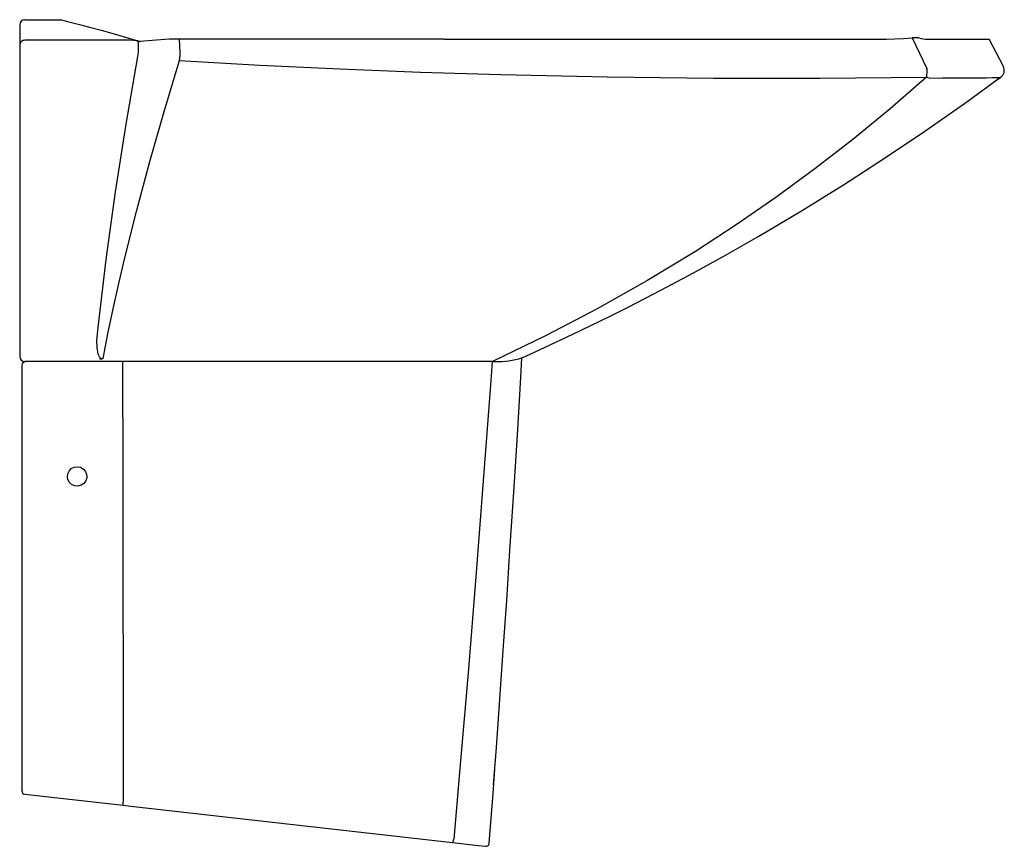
# Model space of a CAD drawing. Header units: metres. Extents: x 187.994 to 188.553, y 153.523 to 153.992.
import ezdxf

# ---------------------------------------------------------------- set-up
doc = ezdxf.new("R2010")
doc.units = ezdxf.units.M
doc.layers.add('3', color=3, linetype='Continuous')
doc.layers.add('INDUSA', color=3, linetype='Continuous')

msp = doc.modelspace()

# ---------------------------------------------------------------- linework, layer by layer
at = {"layer": '3', "linetype": 'Continuous'}
for p, q in [((187.9974169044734, 153.992425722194), (188.0176328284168, 153.992425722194)), ((187.9944169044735, 153.9894257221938), (187.9944169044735, 153.9777808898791)), ((188.2351805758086, 153.9814257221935), (188.0849861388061, 153.9814257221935)), ((188.0854874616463, 153.9737383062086), (188.0849861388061, 153.9814257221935)), ((188.2351805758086, 153.9814257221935), (188.4810933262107, 153.9814257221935)), ((188.5005640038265, 153.9821301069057), (188.5089926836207, 153.9647467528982)), ((188.5092199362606, 153.9814257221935), (188.5442783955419, 153.9814257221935)), ((188.5522874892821, 153.9661598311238), (188.5442783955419, 153.9814257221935)), ((187.9944169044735, 153.9777808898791), (187.9944169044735, 153.9747515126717)), ((188.0623984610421, 153.9800542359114), (188.0614562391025, 153.9803563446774)), ((187.9944169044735, 153.9747515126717), (187.9944169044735, 153.8014257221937)), ((188.5089926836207, 153.9647467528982), (188.5089867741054, 153.9647430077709)), ((188.5109234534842, 153.9593408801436), (188.5109293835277, 153.9593446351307)), ((188.5495075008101, 153.9588631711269), (188.5508272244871, 153.9598126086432)), ((187.9955916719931, 153.7964333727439), (187.9955916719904, 153.5550519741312)), ((187.9973666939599, 153.5530646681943), (188.053084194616, 153.5467570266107)), ((188.053084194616, 153.5467570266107), (188.0574947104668, 153.5462577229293)), ((188.0574947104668, 153.5462577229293), (188.2398146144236, 153.5256177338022)), ((188.2398146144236, 153.5256177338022), (188.2528619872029, 153.5241406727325)), ((188.2528619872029, 153.5241406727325), (188.258529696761, 153.5234990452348))]:
    msp.add_line(p, q, dxfattribs=at)
at = {"layer": '3'}
for q in [(187.9974160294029, 153.7984498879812), (188.264159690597, 153.7984411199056)]:
    msp.add_line((188.2630779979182, 153.7984293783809), q, dxfattribs=at)
at = {"layer": '3', "linetype": 'Continuous', "flags": 128}
for points in [[(188.0176328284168, 153.9924257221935), (188.0180911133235, 153.9923149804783), (188.0194345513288, 153.9919849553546), (188.0216161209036, 153.9914390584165), (188.0245904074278, 153.9906814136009), (188.0283131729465, 153.9897158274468), (188.0339464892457, 153.9882230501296), (188.0347766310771, 153.9879972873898)], [(188.0347766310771, 153.9879972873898), (188.0405670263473, 153.9864225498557), (188.0480794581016, 153.9843184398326), (188.0563913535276, 153.9819112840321)], [(188.0563913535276, 153.9819112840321), (188.0620099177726, 153.9803073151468), (188.0629217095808, 153.9800568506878)], [(188.0792050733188, 153.981326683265), (188.0694652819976, 153.9806125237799), (188.0624639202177, 153.9800465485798)], [(188.0849861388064, 153.9814257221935), (188.0833231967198, 153.9814195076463), (188.0817373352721, 153.9814017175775), (188.080388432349, 153.9813741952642), (188.0794230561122, 153.9813395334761), (188.0792050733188, 153.981326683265)], [(188.4810933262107, 153.9814257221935), (188.4859688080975, 153.9814696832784), (188.4908391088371, 153.981601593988), (188.4957058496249, 153.9818217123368), (188.5005640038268, 153.9821301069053)], [(188.5042854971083, 153.9820921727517), (188.5039449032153, 153.9821516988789), (188.5034717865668, 153.982192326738), (188.5029095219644, 153.9822111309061), (188.502244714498, 153.9822091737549), (188.5014452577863, 153.9821828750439), (188.5005640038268, 153.9821301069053)], [(188.5042854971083, 153.9820921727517), (188.5056034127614, 153.9817997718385), (188.5068650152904, 153.9815916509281), (188.5080713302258, 153.9814670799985), (188.5092199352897, 153.9814257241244)], [(187.9973682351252, 153.9807687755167), (187.9967899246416, 153.9807031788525), (187.9962352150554, 153.9805275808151), (187.9957249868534, 153.9802485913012), (187.9952784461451, 153.9798767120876), (187.9949124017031, 153.9794259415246), (187.9946406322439, 153.9789132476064), (187.9944733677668, 153.9783579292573), (187.9944169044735, 153.9777808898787)], [(188.0569457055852, 153.9807978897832), (188.0324505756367, 153.9807858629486), (187.9973682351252, 153.9807687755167)], [(188.0614562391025, 153.9803563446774), (188.0605604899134, 153.9805165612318), (188.0589056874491, 153.9806681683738), (188.0569579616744, 153.9807971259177), (188.0569457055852, 153.9807978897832)], [(188.0614938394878, 153.971479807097), (188.0617827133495, 153.9737508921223), (188.061857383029, 153.9762667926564), (188.0617118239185, 153.9786540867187), (188.0614562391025, 153.9803563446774)], [(188.0623984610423, 153.9800542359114), (188.0624317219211, 153.9800470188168), (188.0624639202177, 153.9800465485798)], [(188.0388914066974, 153.8177611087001), (188.0435262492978, 153.8563335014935), (188.0488229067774, 153.8948340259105), (188.0548050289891, 153.9332338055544), (188.0614938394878, 153.971479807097)], [(188.0849866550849, 153.9692654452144), (188.0850857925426, 153.9697274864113), (188.0851767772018, 153.9702331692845), (188.0852582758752, 153.9707750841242), (188.0853290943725, 153.9713452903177), (188.0853881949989, 153.9719354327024), (188.0854347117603, 153.9725368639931), (188.0854679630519, 153.9731407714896), (188.0854874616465, 153.9737383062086)], [(188.0416707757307, 153.80023515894), (188.0443851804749, 153.814156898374), (188.0473544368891, 153.828318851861), (188.0505717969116, 153.8427335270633), (188.0540227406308, 153.857374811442), (188.0607960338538, 153.8843003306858), (188.0682442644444, 153.9119293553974), (188.0763291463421, 153.940278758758), (188.0849866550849, 153.9692654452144)], [(188.0849866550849, 153.9692654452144), (188.1305361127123, 153.9666500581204), (188.1760974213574, 153.9644643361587), (188.2216764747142, 153.9626808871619), (188.2672523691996, 153.9612821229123), (188.3276645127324, 153.9599939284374), (188.3880589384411, 153.9593244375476), (188.4484399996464, 153.9592484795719), (188.5087881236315, 153.9597441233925)], [(188.5087881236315, 153.9597441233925), (188.5088725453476, 153.9602494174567), (188.5089416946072, 153.9608112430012), (188.5089942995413, 153.961419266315), (188.5090293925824, 153.962062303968), (188.5090463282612, 153.962728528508), (188.5090447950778, 153.9634056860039), (188.5090248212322, 153.9640813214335), (188.5089867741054, 153.9647430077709)], [(188.5508272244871, 153.9598126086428), (188.5519920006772, 153.9610216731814), (188.5526909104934, 153.9625481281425), (188.5528451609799, 153.96421988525), (188.552437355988, 153.9658484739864), (188.5522874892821, 153.9661598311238)], [(188.5087881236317, 153.9597441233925), (188.4881441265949, 153.9418645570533), (188.4670095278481, 153.924547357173), (188.4453933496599, 153.9078011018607), (188.423293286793, 153.8916271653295), (188.4007066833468, 153.8760291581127), (188.3776402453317, 153.861017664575), (188.3501485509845, 153.8442711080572), (188.3219961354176, 153.8283402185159), (188.2930653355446, 153.8131831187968), (188.2625252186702, 153.7984294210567)], [(188.2792734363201, 153.800616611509), (188.2815074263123, 153.8016244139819), (188.2895231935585, 153.8052880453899), (188.2984904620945, 153.8094498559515), (188.3082047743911, 153.8140372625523), (188.3184278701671, 153.8189566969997), (188.3289242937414, 153.8241083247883), (188.339496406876, 153.8294025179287), (188.3580503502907, 153.8389552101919), (188.3766166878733, 153.8488549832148), (188.3951328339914, 153.8590751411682), (188.4135368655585, 153.8695842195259), (188.4377951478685, 153.8839828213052), (188.4616043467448, 153.8987348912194), (188.4849161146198, 153.9137909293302), (188.5077996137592, 153.9291768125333), (188.5303276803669, 153.9449285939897), (188.5507597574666, 153.9597729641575)], [(188.5109293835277, 153.9593446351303), (188.5178212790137, 153.9593555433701), (188.521028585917, 153.9593634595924), (188.5240718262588, 153.9593729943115), (188.5296928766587, 153.9593969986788), (188.5346444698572, 153.9594273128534), (188.5389415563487, 153.959463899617), (188.5425912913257, 153.9595067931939), (188.5462308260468, 153.9595692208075), (188.5488212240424, 153.9596410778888), (188.550351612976, 153.9597218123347), (188.5507426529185, 153.9597964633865)], [(188.5507426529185, 153.9597964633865), (188.5508272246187, 153.9598126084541), (188.5508272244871, 153.9598126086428), (188.5508272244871, 153.9598126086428)], [(188.5507433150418, 153.9597964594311), (188.5508272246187, 153.9598126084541), (188.5508272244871, 153.9598126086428), (188.5508272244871, 153.9598126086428)], [(188.0416707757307, 153.80023515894), (188.0412843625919, 153.8001184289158), (188.0409512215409, 153.8001046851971), (188.0406294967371, 153.8001771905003), (188.0402708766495, 153.8003722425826), (188.0398044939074, 153.8008463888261), (188.0389923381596, 153.8025948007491), (188.0383070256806, 153.8065284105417), (188.0382620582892, 153.8105146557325), (188.0388914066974, 153.8177611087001)], [(188.0416707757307, 153.80023515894), (188.0416573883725, 153.8002278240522), (188.0407981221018, 153.7999209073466), (188.0397219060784, 153.7998040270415)], [(188.052792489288, 153.7984456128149), (188.0527946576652, 153.7969158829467), (188.0528800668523, 153.7362156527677), (188.0529643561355, 153.6755385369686), (188.0530513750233, 153.6120395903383), (188.0531367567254, 153.5485710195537)], [(188.2622912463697, 153.7984257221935), (188.2613522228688, 153.7851573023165), (188.2573331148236, 153.7307355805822), (188.2531147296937, 153.676338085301), (188.2486992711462, 153.6219663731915), (188.2440860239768, 153.5676235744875), (188.2405513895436, 153.5274605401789)], [(188.2632291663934, 153.5584470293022), (188.2647885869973, 153.5796461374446), (188.2667542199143, 153.6070517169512), (188.2686902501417, 153.6347665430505), (188.2706109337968, 153.6629750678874), (188.2724948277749, 153.6913294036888), (188.2746320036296, 153.7244051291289), (188.276657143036, 153.7568263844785), (188.2786177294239, 153.7893542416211), (188.2792734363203, 153.8006166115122)], [(188.0324797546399, 153.7334192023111), (188.0324230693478, 153.7325700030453), (188.0318611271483, 153.7308249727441), (188.0307493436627, 153.7293546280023), (188.0292033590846, 153.7283296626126), (188.0273964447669, 153.7278764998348), (188.0255409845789, 153.7280528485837), (188.0238563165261, 153.7288349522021), (188.0225343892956, 153.7301240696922), (188.0217164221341, 153.731767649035), (188.0215019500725, 153.7328726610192), (188.0216481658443, 153.734712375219), (188.0223915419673, 153.7363953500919), (188.0236538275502, 153.7377429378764), (188.0253016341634, 153.7386000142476), (188.0271474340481, 153.7388593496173), (188.0289729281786, 153.7384876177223), (188.0305632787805, 153.7375334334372), (188.0317402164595, 153.7361155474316), (188.0323811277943, 153.734398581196), (188.0324797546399, 153.7334192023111)], [(188.2607489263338, 153.5253348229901), (188.2628586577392, 153.553394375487), (188.2638723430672, 153.5671905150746)], [(188.053084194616, 153.5467570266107), (188.0530602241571, 153.5467938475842), (188.0530446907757, 153.5468967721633), (188.0530381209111, 153.5470623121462), (188.0530407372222, 153.5472848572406), (188.0530524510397, 153.547556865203), (188.0530728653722, 153.5478691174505), (188.0531012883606, 153.5482110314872), (188.0531367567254, 153.5485710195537)], [(188.2398146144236, 153.5256177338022), (188.2399177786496, 153.5256426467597), (188.240025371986, 153.5257389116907), (188.2401334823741, 153.5259030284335), (188.2402381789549, 153.5261290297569), (188.240335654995, 153.5264086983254), (188.2404223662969, 153.5267318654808), (188.2404951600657, 153.5270867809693), (188.2405513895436, 153.5274605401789)], [(188.258529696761, 153.5234990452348), (188.2592001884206, 153.5235366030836), (188.2598204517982, 153.5237939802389), (188.2603205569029, 153.5242421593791), (188.2606441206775, 153.5248306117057), (188.2607489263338, 153.5253348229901)]]:
    msp.add_lwpolyline(points, dxfattribs=at)
at = {"layer": '3', "linetype": 'Continuous'}
for centre, radius, start, end in [((187.9974169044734, 153.9894257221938), 0.003000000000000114, 90, 180), ((187.9974169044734, 153.8014257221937), 0.003000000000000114, 180, 270), ((187.9975916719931, 153.7964333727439), 0.00200000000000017, 95.01311375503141, 180), ((187.9975916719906, 153.5550519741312), 0.002000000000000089, 180, 263.5411836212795)]:
    msp.add_arc(centre, radius, start, end, dxfattribs=at)
at = {"layer": '3'}
msp.add_arc((188.2640659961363, 153.8526794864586), 0.05423844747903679, 270.0989759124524, 286.2870082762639, dxfattribs=at)
at = {"layer": 'INDUSA'}
msp.add_line((188.5087881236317, 153.9597441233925), (188.5109234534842, 153.9593408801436), dxfattribs=at)

doc.saveas('drawing.dxf')
